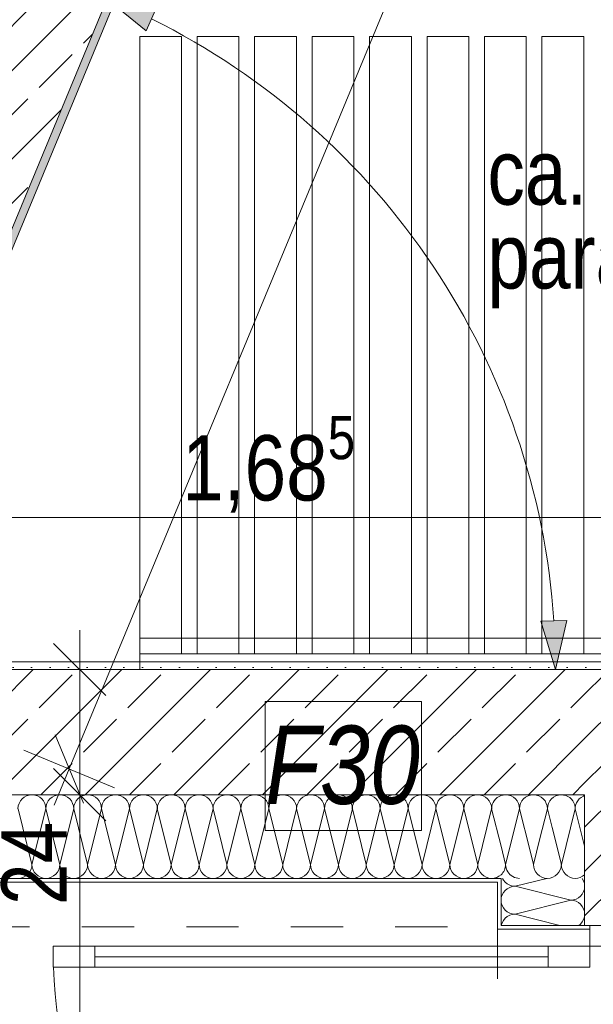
# Model space of a CAD drawing. Header units: metres. Extents: x -79 to 740, y -195 to 69.
# Tile 170 of 256: x 3.23 to 4.33, y 16.36 to 18.25. Entities that reach past the tile are written whole.
import ezdxf

# ---------------------------------------------------------------- set-up
doc = ezdxf.new("R2010")
doc.units = ezdxf.units.M
doc.header["$MEASUREMENT"] = 0
doc.linetypes.add('Untersicht', pattern=[0.1, 0.075, -0.025])
for name, color, linetype in [('00 Überdachte Pausenhalle', 7, 'Continuous'), ('95 Ausführungsplanung Bemaßung', 7, 'Continuous'), ('97 Brandschutz', 7, 'Continuous'), ('Neubau_10 Wand außen', 7, 'Continuous'), ('Neubau_50 Möblierung', 7, 'Continuous'), ('Neubau_95 Ausführungsplanung Bemaßung', 7, 'Continuous')]:
    doc.layers.add(name, color=color, linetype=linetype)
doc.styles.add('ERSTELLTER_STIL_2', font='ARIALN.TTF')
doc.styles.add('ERSTELLTER_STIL_6', font='ARIALN.TTF')
doc.dimstyles.new('ERSTELLTER_STIL__11', dxfattribs={"dimtxt": 0.125, "dimasz": 0.095143, "dimexe": 0.18, "dimexo": 0.0625, "dimgap": 0, "dimtad": 1, "dimtih": 1, "dimtoh": 1, "dimzin": 0, "dimdsep": 46, "dimtxsty": 'ERSTELLTER_STIL_2', "dimblk": 'ARROWHEAD_6', "dimblk1": 'ARROWHEAD_6', "dimblk2": 'ARROWHEAD_6', "dimcen": 0.09, "dimse1": 1, "dimse2": 1, "dimclrd": 7, "dimclre": 7, "dimclrt": 7, "dimazin": 0, "dimtfac": 1, "dimtdec": 4, "dimtmove": 2, "dimatfit": 3, "dimfxl": 1, "dimtolj": 1, "dimtzin": 0, "dimarcsym": 0})
doc.dimstyles.new('ERSTELLTER_STIL__4', dxfattribs={"dimtxt": 0.125, "dimasz": 0.095143, "dimexe": 0.18, "dimexo": 0.0625, "dimgap": 0, "dimtad": 1, "dimzin": 0, "dimdsep": 46, "dimtxsty": 'ERSTELLTER_STIL_2', "dimblk": 'ARROWHEAD_6', "dimblk1": 'ARROWHEAD_6', "dimblk2": 'ARROWHEAD_6', "dimcen": 0.09, "dimse1": 1, "dimse2": 1, "dimclrd": 7, "dimclre": 7, "dimclrt": 7, "dimazin": 0, "dimtfac": 1, "dimtdec": 4, "dimtmove": 0, "dimatfit": 3, "dimfxl": 1, "dimtolj": 1, "dimtzin": 0, "dimarcsym": 0})
doc.dimstyles.new('ERSTELLTER_STIL__5', dxfattribs={"dimtxt": 0.125, "dimasz": 0.095143, "dimexe": 0.18, "dimexo": 0.0625, "dimgap": 0, "dimtad": 1, "dimtih": 1, "dimtoh": 1, "dimzin": 0, "dimdsep": 46, "dimtxsty": 'ERSTELLTER_STIL_2', "dimblk": 'ARROWHEAD_6', "dimblk1": 'ARROWHEAD_6', "dimblk2": 'ARROWHEAD_6', "dimcen": 0.09, "dimse1": 1, "dimse2": 1, "dimclrd": 7, "dimclre": 7, "dimclrt": 7, "dimazin": 0, "dimtfac": 1, "dimtdec": 4, "dimtmove": 0, "dimatfit": 3, "dimfxl": 1, "dimtolj": 1, "dimtzin": 0, "dimarcsym": 0})
doc.dimstyles.new('ERSTELLTER_STIL__7', dxfattribs={"dimtxt": 0.125, "dimasz": 0.091787, "dimexe": 0.18, "dimexo": 0.04, "dimgap": 0, "dimtad": 1, "dimtih": 1, "dimtoh": 1, "dimzin": 0, "dimdsep": 46, "dimtxsty": 'ERSTELLTER_STIL_2', "dimblk": 'ARROWHEAD_5', "dimblk1": 'ARROWHEAD_5', "dimblk2": 'ARROWHEAD_5', "dimcen": 0.09, "dimclrd": 7, "dimclre": 7, "dimclrt": 7, "dimazin": 0, "dimtfac": 1, "dimtdec": 4, "dimtmove": 0, "dimatfit": 3, "dimfxl": 1, "dimtolj": 1, "dimtzin": 0, "dimarcsym": 0})
doc.dimstyles.new('ERSTELLTER_STIL__9', dxfattribs={"dimtxt": 0.175, "dimasz": 0.095143, "dimexe": 0.18, "dimexo": 0.0625, "dimgap": 0, "dimtad": 1, "dimzin": 0, "dimdsep": 46, "dimtxsty": 'ERSTELLTER_STIL_2', "dimblk": 'ARROWHEAD_6', "dimblk1": 'ARROWHEAD_6', "dimblk2": 'ARROWHEAD_6', "dimcen": 0.09, "dimse1": 1, "dimse2": 1, "dimclrd": 7, "dimclre": 7, "dimclrt": 7, "dimazin": 0, "dimtfac": 1, "dimtdec": 4, "dimtmove": 0, "dimatfit": 3, "dimfxl": 1, "dimtolj": 1, "dimtzin": 0, "dimarcsym": 0})
pattern_1 = [(45, (0, 0), (-0.01767767, 0.01767767), [0, -0.025])]
pattern_2 = [(45, (0, 0), (-0.0848528, 0.0848528), []), (45, (-0.04243, 0.04243), (-0.0848528, 0.0848528), [0.09, -0.03])]
pattern_3 = [(45, (0, 0.175), (-0.05568466, 0.05568466), [0, -0.0525, 0, -0.07875]), (110, (0.175, 0.175), (0.0740008, 0.0269341), [0, -0.0385, 0, -0.0665])]

# ---------------------------------------------------------------- blocks, each defined once
blk = doc.blocks.new('*X156')
at = {"layer": 'Neubau_10 Wand außen', "color": 8, "linetype": 'Continuous', "lineweight": 9}
for p, q in [((4.2667, 16.6286), (4.2933, 16.7352)), ((4.3113, 16.6634), (4.2933, 16.7352)), ((4.2667, 16.6286), (4.2489, 16.6995)), ((4.2133, 16.6286), (4.2251, 16.6757)), ((4.2133, 16.6286), (4.2063, 16.6569))]:
    blk.add_line(p, q, dxfattribs=at)
for centre, start, end in [((4.32, 16.7352), 155.3002, 180), ((4.32, 16.7352), 109.0488, 114.6998), ((4.2667, 16.7352), 0, 16.5543), ((4.1867, 16.6286), 211.6569, 270), ((4.24, 16.6286), 180, 270), ((4.24, 16.6286), 270, 0), ((4.2933, 16.6286), 180, 270), ((4.2933, 16.6286), 270, 312.3475)]:
    blk.add_arc(centre, 0.0267, start, end, dxfattribs=at)
blk = doc.blocks.new('*X157')
at = {"layer": 'Neubau_10 Wand außen', "color": 8, "linetype": 'Continuous', "lineweight": 9}
for p, q in [((3.2533, 16.6286), (3.2267, 16.7352)), ((3.2533, 16.6286), (3.28, 16.7352)), ((3.3067, 16.6286), (3.28, 16.7352)), ((3.3067, 16.6286), (3.3333, 16.7352)), ((3.36, 16.6286), (3.3333, 16.7352)), ((3.36, 16.6286), (3.3867, 16.7352)), ((3.4133, 16.6286), (3.3867, 16.7352)), ((3.4133, 16.6286), (3.44, 16.7352)), ((3.4667, 16.6286), (3.44, 16.7352)), ((3.4667, 16.6286), (3.4933, 16.7352)), ((3.52, 16.6286), (3.4933, 16.7352)), ((3.52, 16.6286), (3.5467, 16.7352)), ((3.5733, 16.6286), (3.5467, 16.7352)), ((3.5733, 16.6286), (3.6, 16.7352)), ((3.6267, 16.6286), (3.6, 16.7352)), ((3.6267, 16.6286), (3.6533, 16.7352)), ((3.68, 16.6286), (3.6533, 16.7352)), ((3.68, 16.6286), (3.7067, 16.7352)), ((3.7333, 16.6286), (3.7067, 16.7352)), ((3.7333, 16.6286), (3.76, 16.7352)), ((3.7867, 16.6286), (3.76, 16.7352)), ((3.7867, 16.6286), (3.8133, 16.7352)), ((3.84, 16.6286), (3.8133, 16.7352)), ((3.84, 16.6286), (3.8667, 16.7352)), ((3.8933, 16.6286), (3.8667, 16.7352)), ((3.8933, 16.6286), (3.92, 16.7352)), ((3.9467, 16.6286), (3.92, 16.7352)), ((3.9467, 16.6286), (3.9733, 16.7352)), ((4, 16.6286), (3.9733, 16.7352)), ((4, 16.6286), (4.0267, 16.7352)), ((4.0533, 16.6286), (4.0267, 16.7352)), ((4.0533, 16.6286), (4.08, 16.7352)), ((4.1067, 16.6286), (4.08, 16.7352)), ((4.1067, 16.6286), (4.1333, 16.7352)), ((4.1513, 16.6634), (4.1333, 16.7352))]:
    blk.add_line(p, q, dxfattribs=at)
for centre, start, end in [((3.2533, 16.7352), 90, 180), ((3.2533, 16.7352), 0, 90), ((3.3067, 16.7352), 90, 180), ((3.3067, 16.7352), 0, 90), ((3.36, 16.7352), 90, 180), ((3.36, 16.7352), 0, 90), ((3.4133, 16.7352), 90, 180), ((3.4133, 16.7352), 0, 90), ((3.4667, 16.7352), 90, 180), ((3.4667, 16.7352), 0, 90), ((3.52, 16.7352), 90, 180), ((3.52, 16.7352), 0, 90), ((3.5733, 16.7352), 90, 180), ((3.5733, 16.7352), 0, 90), ((3.6267, 16.7352), 90, 180), ((3.6267, 16.7352), 0, 90), ((3.68, 16.7352), 90, 180), ((3.68, 16.7352), 0, 90), ((3.7333, 16.7352), 90, 180), ((3.7333, 16.7352), 0, 90), ((3.7867, 16.7352), 90, 180), ((3.7867, 16.7352), 0, 90), ((3.84, 16.7352), 90, 180), ((3.84, 16.7352), 0, 90), ((3.8933, 16.7352), 90, 180), ((3.8933, 16.7352), 0, 90), ((3.9467, 16.7352), 90, 180), ((3.9467, 16.7352), 0, 90), ((4, 16.7352), 90, 180), ((4, 16.7352), 0, 90), ((4.0533, 16.7352), 90, 180), ((4.0533, 16.7352), 0, 90), ((4.1067, 16.7352), 90, 180), ((4.1067, 16.7352), 0, 90), ((4.16, 16.7352), 109.0488, 180), ((3.2267, 16.6286), 270, 0), ((3.28, 16.6286), 180, 270), ((3.28, 16.6286), 270, 0), ((3.3333, 16.6286), 180, 270), ((3.3333, 16.6286), 270, 0), ((3.3867, 16.6286), 180, 270), ((3.3867, 16.6286), 270, 0), ((3.44, 16.6286), 180, 270), ((3.44, 16.6286), 270, 0), ((3.4933, 16.6286), 180, 270), ((3.4933, 16.6286), 270, 0), ((3.5467, 16.6286), 180, 270), ((3.5467, 16.6286), 270, 0), ((3.6, 16.6286), 180, 270), ((3.6, 16.6286), 270, 0), ((3.6533, 16.6286), 180, 270), ((3.6533, 16.6286), 270, 0), ((3.7067, 16.6286), 180, 270), ((3.7067, 16.6286), 270, 0), ((3.76, 16.6286), 180, 270), ((3.76, 16.6286), 270, 0), ((3.8133, 16.6286), 180, 270), ((3.8133, 16.6286), 270, 0), ((3.8667, 16.6286), 180, 270), ((3.8667, 16.6286), 270, 0), ((3.92, 16.6286), 180, 270), ((3.92, 16.6286), 270, 0), ((3.9733, 16.6286), 180, 270), ((3.9733, 16.6286), 270, 0), ((4.0267, 16.6286), 180, 270), ((4.0267, 16.6286), 270, 0), ((4.08, 16.6286), 180, 270), ((4.08, 16.6286), 270, 0), ((4.1333, 16.6286), 180, 270), ((4.1333, 16.6286), 270, 312.3475)]:
    blk.add_arc(centre, 0.0267, start, end, dxfattribs=at)
blk = doc.blocks.new('*X158')
at = {"layer": 'Neubau_10 Wand außen', "color": 8, "linetype": 'Continuous', "lineweight": 9}
for p, q in [((4.16, 16.6286), (4.1867, 16.7352)), ((4.2063, 16.6569), (4.1867, 16.7352)), ((4.2251, 16.6757), (4.24, 16.7352)), ((4.2489, 16.6995), (4.24, 16.7352)), ((4.16, 16.6286), (4.1513, 16.6634))]:
    blk.add_line(p, q, dxfattribs=at)
for centre, start, end in [((4.16, 16.7352), 90, 109.0488), ((4.16, 16.7352), 0, 90), ((4.2133, 16.7352), 90, 180), ((4.2133, 16.7352), 0, 90), ((4.2667, 16.7352), 90, 180), ((4.2667, 16.7352), 16.5543, 90), ((4.32, 16.7352), 114.6998, 155.3002), ((4.1333, 16.6286), 312.3475, 0), ((4.1867, 16.6286), 180, 211.6569)]:
    blk.add_arc(centre, 0.0267, start, end, dxfattribs=at)
blk = doc.blocks.new('*X159')
at = {"layer": 'Neubau_10 Wand außen', "color": 8, "linetype": 'Continuous', "lineweight": 9}
for p, q in [((4.154, 16.6019), (4.1558, 16.5985)), ((4.1558, 16.5985), (4.1591, 16.5945)), ((4.1591, 16.5945), (4.1631, 16.5912)), ((4.178, 16.5867), (4.2389, 16.6019)), ((4.3068, 16.6015), (4.3065, 16.6019)), ((4.3093, 16.5969), (4.3068, 16.6015)), ((4.3108, 16.5919), (4.3093, 16.5969)), ((4.1558, 16.5748), (4.1533, 16.5702)), ((4.1591, 16.5789), (4.1558, 16.5748)), ((4.1631, 16.5822), (4.1591, 16.5789)), ((4.1631, 16.5912), (4.1678, 16.5887)), ((4.1678, 16.5846), (4.1631, 16.5822)), ((4.1678, 16.5887), (4.1728, 16.5872)), ((4.1728, 16.5862), (4.1678, 16.5846)), ((4.1728, 16.5872), (4.178, 16.5867)), ((4.178, 16.5867), (4.1728, 16.5862)), ((4.178, 16.5867), (4.2846, 16.56)), ((4.3068, 16.5719), (4.3093, 16.5765)), ((4.3093, 16.5765), (4.3108, 16.5815)), ((4.3113, 16.5867), (4.3108, 16.5919)), ((4.3108, 16.5815), (4.3113, 16.5867)), ((4.1518, 16.5652), (4.1513, 16.56)), ((4.1513, 16.56), (4.1518, 16.5548)), ((4.1533, 16.5702), (4.1518, 16.5652)), ((4.178, 16.5333), (4.2846, 16.56)), ((4.2846, 16.56), (4.2898, 16.5605)), ((4.2898, 16.5595), (4.2846, 16.56)), ((4.2898, 16.5605), (4.2948, 16.562)), ((4.2948, 16.558), (4.2898, 16.5595)), ((4.2948, 16.562), (4.2994, 16.5645)), ((4.2994, 16.5555), (4.2948, 16.558)), ((4.2994, 16.5645), (4.3035, 16.5678)), ((4.3035, 16.5522), (4.2994, 16.5555)), ((4.3035, 16.5678), (4.3068, 16.5719)), ((4.1518, 16.5548), (4.1533, 16.5498)), ((4.1533, 16.5498), (4.1558, 16.5452)), ((4.1558, 16.5452), (4.1591, 16.5411)), ((4.1591, 16.5411), (4.1631, 16.5378)), ((4.1631, 16.5378), (4.1678, 16.5354)), ((4.3068, 16.5481), (4.3035, 16.5522)), ((4.3093, 16.5435), (4.3068, 16.5481)), ((4.3108, 16.5385), (4.3093, 16.5435)), ((4.3113, 16.5333), (4.3108, 16.5385)), ((4.1558, 16.5215), (4.1533, 16.5169)), ((4.1591, 16.5255), (4.1558, 16.5215)), ((4.1631, 16.5288), (4.1591, 16.5255)), ((4.1678, 16.5313), (4.1631, 16.5288)), ((4.1678, 16.5354), (4.1728, 16.5338)), ((4.1728, 16.5328), (4.1678, 16.5313)), ((4.1728, 16.5338), (4.178, 16.5333)), ((4.178, 16.5333), (4.1728, 16.5328)), ((4.178, 16.5333), (4.2637, 16.5119)), ((4.3035, 16.5145), (4.3068, 16.5185)), ((4.3068, 16.5185), (4.3093, 16.5231)), ((4.3093, 16.5231), (4.3108, 16.5281)), ((4.3108, 16.5281), (4.3113, 16.5333)), ((4.1533, 16.5169), (4.1518, 16.5119)), ((4.3003, 16.5119), (4.3035, 16.5145))]:
    blk.add_line(p, q, dxfattribs=at)
blk = doc.blocks.new('Glastür 2-Fl 27_3')
at = {"layer": 'Neubau_10 Wand außen', "color": 7, "linetype": 'Continuous', "lineweight": 13}
for p, q in [((0.9875, 0.9475), (0.9875, 1.0275)), ((0.9875, 1.0275), (1.0275, 1.0275)), ((1.0275, 1.0275), (1.0275, 0.9475)), ((1.0275, 0.9475), (0.9875, 0.9475)), ((1.0075, 0.9475), (1.0075, 0.08)), ((1.0675, 0.177), (1.0605, 0.177)), ((1.0605, 0), (1.0605, 0.177)), ((0.9875, 0), (0.9875, 0.08)), ((0.9875, 0.08), (1.0275, 0.08)), ((1.0275, 0.08), (1.0275, 0)), ((1.0275, 0), (0.9875, 0)), ((1.0275, -0.04), (1.0275, 0)), ((1.0275, 0), (1.0675, 0)), ((1.0675, 0), (1.0675, -0.08)), ((1.0675, -0.08), (1.0675, 0)), ((1.0675, -0.08), (1.0675, 0))]:
    blk.add_line(p, q, dxfattribs=at)
at = {"layer": 'Neubau_10 Wand außen', "color": 7, "linetype": 'Continuous', "lineweight": 13, "flags": 128}
for points in [[(1.0075, 0.9475), (1.0075, 0.08), (0.9875, 0.08), (0.9875, 0.9475)], [(1.0275, 0.9475), (1.0275, 0.08), (1.0075, 0.08), (1.0075, 0.9475)]]:
    blk.add_lwpolyline(points, close=True, dxfattribs=at)
at = {"layer": 'Neubau_10 Wand außen', "color": 7, "linetype": 'Continuous', "lineweight": 9}
blk.add_arc((1.0275, 0), 1.0275, 92.2311, 180, dxfattribs=at)
blk = doc.blocks.new('Mobiltrennwand 27[40]_1', base_point=(3.4596, 17.0319))
at = {"layer": 'Neubau_50 Möblierung', "color": 8, "linetype": 'Continuous', "lineweight": 18}
for p, q in [((3.4596, 17.0619), (15.2832, 17.0619)), ((3.4596, 17.0019), (3.4596, 17.0619)), ((3.4596, 17.0319), (15.2832, 17.0319)), ((15.2832, 17.0019), (3.4596, 17.0019))]:
    blk.add_line(p, q, dxfattribs=at)
at = {"layer": 'Neubau_50 Möblierung', "color": 8, "linetype": 'Continuous', "lineweight": 18, "flags": 128}
for points in [[(3.5396, 18.2143), (3.5396, 17.0319), (3.4596, 17.0319), (3.4596, 18.2143)], [(3.6496, 18.2143), (3.6496, 17.0319), (3.5696, 17.0319), (3.5696, 18.2143)], [(3.7596, 18.2143), (3.7596, 17.0319), (3.6796, 17.0319), (3.6796, 18.2143)], [(3.8696, 18.2143), (3.8696, 17.0319), (3.7896, 17.0319), (3.7896, 18.2143)], [(3.9796, 18.2143), (3.9796, 17.0319), (3.8996, 17.0319), (3.8996, 18.2143)], [(4.0896, 18.2143), (4.0896, 17.0319), (4.0096, 17.0319), (4.0096, 18.2143)], [(4.1996, 18.2143), (4.1996, 17.0319), (4.1196, 17.0319), (4.1196, 18.2143)], [(4.3096, 18.2143), (4.3096, 17.0319), (4.2296, 17.0319), (4.2296, 18.2143)]]:
    blk.add_lwpolyline(points, close=True, dxfattribs=at)
blk = doc.blocks.new('*D392')
at = {"layer": '95 Ausführungsplanung Bemaßung', "color": 7, "linetype": 'Continuous', "lineweight": 9}
for p, q in [((2.2561, 15.6469), (2.2561, 15.8347)), ((4.1443, 15.6469), (4.1443, 15.8347)), ((2.3062, 15.7909), (2.206, 15.6908)), ((4.0942, 15.6908), (4.1944, 15.7909)), ((2.181, 15.7408), (2.2561, 15.7408)), ((2.2561, 15.7408), (4.1443, 15.7408)), ((4.1443, 15.7408), (4.2194, 15.7408))]:
    blk.add_line(p, q, dxfattribs=at)
at = {"layer": '95 Ausführungsplanung Bemaßung', "color": 7, "lineweight": 9, "insert": (3.0594, 15.7658), "char_height": 0.125, "attachment_point": 7, "style": 'ERSTELLTER_STIL_2'}
blk.add_mtext('\\A1;{\\pql;\\fArial Narrow|b0|i0|c0|p0;\\W1.000000;1,89}', dxfattribs=at)
blk = doc.blocks.new('ARROWHEAD_6')
at = {"color": 0, "linetype": 'Continuous', "lineweight": 0}
for p, q in [((-0.5, -0.5), (0.5, 0.5)), ((0, 0), (-1, 0))]:
    blk.add_line(p, q, dxfattribs=at)
blk = doc.blocks.new('*D393')
at = {"layer": '95 Ausführungsplanung Bemaßung', "color": 7, "linetype": 'Continuous', "lineweight": 9}
for p, q in [((2.8652, 17.1993), (2.8652, 17.387)), ((4.5513, 17.1993), (4.5513, 17.387)), ((2.9153, 17.3432), (2.8151, 17.2431)), ((4.5012, 17.2431), (4.6014, 17.3432)), ((2.7901, 17.2931), (2.8652, 17.2931)), ((2.8652, 17.2931), (4.5513, 17.2931)), ((4.5513, 17.2931), (4.6264, 17.2931))]:
    blk.add_line(p, q, dxfattribs=at)
at = {"layer": '95 Ausführungsplanung Bemaßung', "color": 7, "lineweight": 9, "insert": (3.5409, 17.2891), "char_height": 0.125, "attachment_point": 7, "style": 'ERSTELLTER_STIL_2'}
blk.add_mtext('\\A1;{\\pql;\\fArial Narrow|b0|i0|c0|p0;\\W1.000000;1,68\\fArial Narrow|b0|i0|c0|p0;\\W1.000000;\\A1{\\H.66x;\\S5^  ;}}', dxfattribs=at)
blk = doc.blocks.new('*D394')
at = {"layer": '95 Ausführungsplanung Bemaßung', "color": 7, "linetype": 'Continuous', "lineweight": 9}
for p, q in [((6.5145, 24.3811), (6.4603, 24.5119)), ((6.4874, 24.4465), (6.5161, 24.5159)), ((6.5741, 24.4106), (6.4006, 24.4824)), ((3.3249, 16.8115), (6.4874, 24.4465)), ((3.2978, 16.8769), (3.352, 16.7461)), ((3.4116, 16.7756), (3.2381, 16.8474)), ((3.2961, 16.7421), (3.3249, 16.8115))]:
    blk.add_line(p, q, dxfattribs=at)
at = {"layer": '95 Ausführungsplanung Bemaßung', "color": 7, "lineweight": 9, "insert": (4.8458, 20.4728), "char_height": 0.125, "attachment_point": 7, "rotation": 67.5, "style": 'ERSTELLTER_STIL_2'}
blk.add_mtext('\\A1;{\\pql;\\fArial Narrow|b0|i0|c0|p0;\\W1.000000;8,26\\fArial Narrow|b0|i0|c0|p0;\\W1.000000;\\A1{\\H.66x;\\S5^  ;}}', dxfattribs=at)
blk = doc.blocks.new('*D402')
at = {"layer": 'Neubau_95 Ausführungsplanung Bemaßung', "linetype": 'Continuous', "lineweight": 9}
for points in [[(3.3973, 18.2864), (3.4719, 18.2251), (3.4926, 18.2706)], [(4.2556, 17.0019), (4.2774, 17.096), (4.2275, 17.0943)]]:
    blk.add_hatch(color=7, dxfattribs=at).paths.add_polyline_path(points)
at = {"layer": 'Neubau_95 Ausführungsplanung Bemaßung', "color": 7, "linetype": 'Continuous', "lineweight": 9}
for p, q in [((3.3973, 18.2864), (3.4926, 18.2706)), ((3.3973, 18.2864), (3.4719, 18.2251)), ((3.4926, 18.2706), (3.4719, 18.2251)), ((4.2275, 17.0943), (4.2774, 17.096)), ((4.2556, 17.0019), (4.2275, 17.0943)), ((4.2556, 17.0019), (4.2774, 17.096))]:
    blk.add_line(p, q, dxfattribs=at)
blk.add_arc((2.8652, 17.0019), 1.3904, 3.8456, 63.6544, dxfattribs=at)
at = {"layer": 'Neubau_95 Ausführungsplanung Bemaßung', "color": 7, "lineweight": 9, "char_height": 0.125, "attachment_point": 7, "style": 'ERSTELLTER_STIL_2'}
for s, insert in [('\\A1;{\\pql;\\fArial Narrow|b0|i0|c0|p0;\\W1.000000;ca. 67,50°}', (4.1252, 17.8688)), ('\\A1;{\\pql;\\fArial Narrow|b0|i0|c0|p0;\\W1.000000;parallel zum Bestand}', (4.1252, 17.6938))]:
    blk.add_mtext(s, dxfattribs=dict(at, insert=insert))
blk = doc.blocks.new('ARROWHEAD_5')
at = {"linetype": 'Continuous', "lineweight": 0}
blk.add_hatch(color=0, dxfattribs=at).paths.add_polyline_path([(-1, 0.2679), (0, 0), (-1, -0.2679)])
at = {"color": 0, "linetype": 'Continuous', "lineweight": 0}
blk.add_line((0, 0), (-1, 0), dxfattribs=at)
blk = doc.blocks.new('*D406')
at = {"layer": 'Neubau_95 Ausführungsplanung Bemaßung', "linetype": 'Continuous', "lineweight": 9}
for points in [[(7.0195, 24.6369), (6.9901, 24.5449), (7.04, 24.5425)], [(5.6482, 23.7207), (5.7275, 23.6655), (5.7445, 23.7126)]]:
    blk.add_hatch(color=7, dxfattribs=at).paths.add_polyline_path(points)
at = {"layer": 'Neubau_95 Ausführungsplanung Bemaßung', "color": 7, "linetype": 'Continuous', "lineweight": 9}
for p, q in [((7.0195, 24.6369), (6.9901, 24.5449)), ((7.0195, 24.6369), (7.04, 24.5425)), ((7.04, 24.5425), (6.9901, 24.5449)), ((5.6482, 23.7207), (5.7445, 23.7126)), ((5.6482, 23.7207), (5.7275, 23.6655)), ((5.7445, 23.7126), (5.7275, 23.6655))]:
    blk.add_line(p, q, dxfattribs=at)
blk.add_arc((6.0277, 24.6369), 0.9917, 252.8923, 354.6077, dxfattribs=at)
at = {"layer": 'Neubau_95 Ausführungsplanung Bemaßung', "color": 7, "lineweight": 9, "char_height": 0.125, "attachment_point": 7, "style": 'ERSTELLTER_STIL_2'}
for s, insert in [('\\A1;{\\pql;\\fArial Narrow|b0|i0|c0|p0;\\W1.000000;ca. 112,50°}', (5.9724, 23.5834)), ('\\A1;{\\pql;\\fArial Narrow|b0|i0|c0|p0;\\W1.000000;parallel zum Bestand}', (5.9724, 23.4084))]:
    blk.add_mtext(s, dxfattribs=dict(at, insert=insert))
blk = doc.blocks.new('*D699')
at = {"layer": '95 Ausführungsplanung Bemaßung', "color": 7, "linetype": 'Continuous', "lineweight": 9}
for p, q in [((3.1829, 25.9003), (3.1287, 26.0312)), ((3.1558, 25.9657), (3.1845, 26.0351)), ((3.2425, 25.9298), (3.069, 26.0017)), ((-0.2891, 17.6491), (3.1558, 25.9657)), ((-0.3162, 17.7146), (-0.262, 17.5837)), ((-0.2023, 17.6132), (-0.3758, 17.6851)), ((-1.3591, 15.0657), (-0.2891, 17.6491))]:
    blk.add_line(p, q, dxfattribs=at)
at = {"layer": '95 Ausführungsplanung Bemaßung', "color": 7, "lineweight": 9, "insert": (1.3256, 21.6387), "char_height": 0.175, "attachment_point": 7, "rotation": 67.5, "style": 'ERSTELLTER_STIL_2'}
blk.add_mtext('\\A1;{\\pql;\\fArial Narrow|b0|i0|c0|p0;\\W1.000000;9,00}', dxfattribs=at)
blk = doc.blocks.new('*D709')
at = {"layer": '95 Ausführungsplanung Bemaßung', "color": 7, "linetype": 'Continuous', "lineweight": 9}
for p, q in [((3.1818, 25.1141), (3.236, 24.9832)), ((0.1761, 17.727), (3.2089, 25.0487)), ((0.149, 17.7924), (0.2032, 17.6615))]:
    blk.add_line(p, q, dxfattribs=at)
at = {"layer": '95 Ausführungsplanung Bemaßung', "color": 7, "lineweight": 9, "insert": (1.6081, 21.1691), "char_height": 0.175, "attachment_point": 7, "rotation": 67.5, "style": 'ERSTELLTER_STIL_2'}
blk.add_mtext('\\A1;{\\pql;\\fArial Narrow|b0|i0|c0|p0;\\W1.000000;7,92\\fArial Narrow|b0|i0|c0|p0;\\W1.000000;\\A1{\\H.66x;\\S5^  ;}}', dxfattribs=at)
blk = doc.blocks.new('*D710')
at = {"layer": '95 Ausführungsplanung Bemaßung', "color": 7, "linetype": 'Continuous', "lineweight": 9}
for p, q in [((3.355, 25.5323), (3.4092, 25.4014)), ((3.2089, 25.0487), (3.3821, 25.4668)), ((3.1818, 25.1141), (3.236, 24.9832)), ((3.2956, 25.0127), (3.1221, 25.0846)), ((0.1761, 17.727), (3.2089, 25.0487))]:
    blk.add_line(p, q, dxfattribs=at)
at = {"layer": '95 Ausführungsplanung Bemaßung', "color": 7, "lineweight": 9, "char_height": 0.175, "attachment_point": 7, "rotation": 67.5, "style": 'ERSTELLTER_STIL_2'}
for s, insert in [('\\A1;{\\pql;\\fArial Narrow|b0|i0|c0|p0;\\W1.000000;45\\fArial Narrow|b0|i0|c0|p0;\\W1.000000;\\A1{\\H.66x;\\S5^  ;}}', (3.2139, 25.1294)), ('\\A1;{\\pql;\\fArial Narrow|b0|i0|c0|p0;\\W1.000000;22}', (3.1227, 25.5723))]:
    blk.add_mtext(s, dxfattribs=dict(at, insert=insert))
blk = doc.blocks.new('*D728')
at = {"layer": '95 Ausführungsplanung Bemaßung', "color": 7, "linetype": 'Continuous', "lineweight": 9}
for p, q in [((3.8094, 25.584), (3.8636, 25.4532)), ((0.5457, 17.5739), (3.8365, 25.5186)), ((0.5186, 17.6393), (0.5728, 17.5085)), ((0.6324, 17.538), (0.4589, 17.6098)), ((0.45, 17.343), (0.5457, 17.5739))]:
    blk.add_line(p, q, dxfattribs=at)
at = {"layer": '95 Ausführungsplanung Bemaßung', "color": 7, "lineweight": 9, "char_height": 0.175, "attachment_point": 7, "rotation": 67.5, "style": 'ERSTELLTER_STIL_2'}
for s, insert in [('\\A1;{\\pql;\\fArial Narrow|b0|i0|c0|p0;\\W1.000000;15\\fArial Narrow|b0|i0|c0|p0;\\W1.000000;\\A1{\\H.66x;\\S5^  ;}}', (3.6784, 25.2055)), ('\\A1;{\\pql;\\fArial Narrow|b0|i0|c0|p0;\\W1.000000;8,60}', (2.0833, 21.3775))]:
    blk.add_mtext(s, dxfattribs=dict(at, insert=insert))
blk = doc.blocks.new('*D729')
at = {"layer": '95 Ausführungsplanung Bemaßung', "color": 7, "linetype": 'Continuous', "lineweight": 9}
for p, q in [((3.922, 25.5942), (3.8678, 25.725)), ((3.8949, 25.6596), (3.9236, 25.729)), ((3.9816, 25.6237), (3.8081, 25.6955)), ((3.8365, 25.5186), (3.8949, 25.6596)), ((3.8094, 25.584), (3.8636, 25.4532)), ((3.9232, 25.4827), (3.7497, 25.5545)), ((0.5457, 17.5739), (3.8365, 25.5186))]:
    blk.add_line(p, q, dxfattribs=at)
blk = doc.blocks.new('*D731')
at = {"layer": '95 Ausführungsplanung Bemaßung', "color": 7, "linetype": 'Continuous', "lineweight": 9}
for p, q in [((3.2948, 16.812), (3.3949, 16.7118)), ((3.4387, 16.7619), (3.251, 16.7619)), ((3.3448, 14.0019), (3.3448, 16.7619)), ((3.2948, 14.052), (3.3949, 13.9518)), ((3.4387, 14.0019), (3.251, 14.0019))]:
    blk.add_line(p, q, dxfattribs=at)
at = {"layer": '95 Ausführungsplanung Bemaßung', "color": 7, "lineweight": 9, "char_height": 0.125, "attachment_point": 7, "rotation": 90, "style": 'ERSTELLTER_STIL_2'}
for s, insert in [('\\A1;{\\pql;\\fArial Narrow|b0|i0|c0|p0;\\W1.000000;24}', (3.3198, 16.5509)), ('\\A1;{\\pql;\\fArial Narrow|b0|i0|c0|p0;\\W1.000000;2,76}', (3.3198, 15.2411))]:
    blk.add_mtext(s, dxfattribs=dict(at, insert=insert))
blk = doc.blocks.new('*D732')
at = {"layer": '95 Ausführungsplanung Bemaßung', "color": 7, "linetype": 'Continuous', "lineweight": 9}
for p, q in [((3.3448, 17.0019), (3.3448, 17.077)), ((3.3949, 16.9518), (3.2948, 17.052)), ((3.4387, 17.0019), (3.251, 17.0019)), ((3.3448, 16.7619), (3.3448, 17.0019)), ((3.2948, 16.812), (3.3949, 16.7118)), ((3.4387, 16.7619), (3.251, 16.7619))]:
    blk.add_line(p, q, dxfattribs=at)
blk = doc.blocks.new('*D735')
at = {"layer": '95 Ausführungsplanung Bemaßung', "color": 7, "linetype": 'Continuous', "lineweight": 9}
for p, q in [((2.8948, 16.645), (2.9949, 16.5448)), ((3.0387, 16.5949), (2.851, 16.5949)), ((2.9448, 14.2239), (2.9448, 16.5949)), ((2.8948, 14.274), (2.9949, 14.1738)), ((3.0387, 14.2239), (2.851, 14.2239))]:
    blk.add_line(p, q, dxfattribs=at)
at = {"layer": '95 Ausführungsplanung Bemaßung', "color": 7, "lineweight": 9, "char_height": 0.125, "attachment_point": 7, "rotation": 90, "style": 'ERSTELLTER_STIL_2'}
for s, insert in [('\\A1;{\\pql;\\fArial Narrow|b0|i0|c0|p0;\\W1.000000;16\\fArial Narrow|b0|i0|c0|p0;\\W1.000000;\\A1{\\H.66x;\\S5^  ;}}', (2.9261, 16.3307)), ('\\A1;{\\pql;\\fArial Narrow|b0|i0|c0|p0;\\W1.000000;2,37}', (2.9198, 15.2686)), ('\\A1;{\\pql;\\fArial Narrow|b0|i0|c0|p0;\\W1.000000;22}', (2.9198, 14.274))]:
    blk.add_mtext(s, dxfattribs=dict(at, insert=insert))
blk = doc.blocks.new('*D736')
at = {"layer": '95 Ausführungsplanung Bemaßung', "color": 7, "linetype": 'Continuous', "lineweight": 9}
for p, q in [((2.8948, 16.812), (2.9949, 16.7118)), ((3.0387, 16.7619), (2.851, 16.7619)), ((2.9448, 16.5949), (2.9448, 16.7619)), ((2.8948, 16.645), (2.9949, 16.5448)), ((3.0387, 16.5949), (2.851, 16.5949))]:
    blk.add_line(p, q, dxfattribs=at)
blk = doc.blocks.new('*D737')
at = {"layer": '95 Ausführungsplanung Bemaßung', "color": 7, "linetype": 'Continuous', "lineweight": 9}
for p, q in [((2.9448, 17.0019), (2.9448, 17.077)), ((2.9949, 16.9518), (2.8948, 17.052)), ((3.0387, 17.0019), (2.851, 17.0019)), ((2.9448, 16.7619), (2.9448, 17.0019)), ((2.8948, 16.812), (2.9949, 16.7118)), ((3.0387, 16.7619), (2.851, 16.7619))]:
    blk.add_line(p, q, dxfattribs=at)
at = {"layer": '95 Ausführungsplanung Bemaßung', "color": 7, "lineweight": 9, "insert": (2.9198, 17.052), "char_height": 0.125, "attachment_point": 7, "rotation": 90, "style": 'ERSTELLTER_STIL_2'}
blk.add_mtext('\\A1;{\\pql;\\fArial Narrow|b0|i0|c0|p0;\\W1.000000;24}', dxfattribs=at)
blk = doc.blocks.new('*D741')
at = {"layer": '95 Ausführungsplanung Bemaßung', "color": 7, "linetype": 'Continuous', "lineweight": 9}
for p, q in [((4.8409, 17.0019), (4.8409, 17.077)), ((4.891, 16.9518), (4.7909, 17.052)), ((4.9348, 17.0019), (4.7471, 17.0019)), ((4.8409, 16.5119), (4.8409, 17.0019)), ((4.7909, 16.562), (4.891, 16.4618)), ((4.9348, 16.5119), (4.7471, 16.5119))]:
    blk.add_line(p, q, dxfattribs=at)
at = {"layer": '95 Ausführungsplanung Bemaßung', "color": 7, "lineweight": 9, "insert": (4.8159, 16.6764), "char_height": 0.125, "attachment_point": 7, "rotation": 90, "style": 'ERSTELLTER_STIL_2'}
blk.add_mtext('\\A1;{\\pql;\\fArial Narrow|b0|i0|c0|p0;\\W1.000000;49}', dxfattribs=at)
blk = doc.blocks.new('*D743')
at = {"layer": '95 Ausführungsplanung Bemaßung', "color": 7, "linetype": 'Continuous', "lineweight": 9}
for p, q in [((7.4564, 16.812), (7.5566, 16.7118)), ((7.6004, 16.7619), (7.4126, 16.7619)), ((7.5065, 14.0019), (7.5065, 16.7619)), ((7.4564, 14.052), (7.5566, 13.9518)), ((7.6004, 14.0019), (7.4126, 14.0019))]:
    blk.add_line(p, q, dxfattribs=at)
at = {"layer": '95 Ausführungsplanung Bemaßung', "color": 7, "lineweight": 9, "char_height": 0.125, "attachment_point": 7, "rotation": 90, "style": 'ERSTELLTER_STIL_2'}
for s, insert in [('\\A1;{\\pql;\\fArial Narrow|b0|i0|c0|p0;\\W1.000000;24}', (7.4815, 16.5509)), ('\\A1;{\\pql;\\fArial Narrow|b0|i0|c0|p0;\\W1.000000;2,76}', (7.4815, 15.2411))]:
    blk.add_mtext(s, dxfattribs=dict(at, insert=insert))
blk = doc.blocks.new('*D744')
at = {"layer": '95 Ausführungsplanung Bemaßung', "color": 7, "linetype": 'Continuous', "lineweight": 9}
for p, q in [((7.4564, 17.052), (7.5566, 16.9518)), ((7.6004, 17.0019), (7.4126, 17.0019)), ((7.5065, 16.7619), (7.5065, 17.0019)), ((7.4564, 16.812), (7.5566, 16.7118)), ((7.6004, 16.7619), (7.4126, 16.7619))]:
    blk.add_line(p, q, dxfattribs=at)
blk = doc.blocks.new('*D745')
at = {"layer": '95 Ausführungsplanung Bemaßung', "color": 7, "linetype": 'Continuous', "lineweight": 9}
for p, q in [((7.4564, 24.687), (7.5566, 24.5868)), ((7.6004, 24.6369), (7.4126, 24.6369)), ((7.5065, 17.0019), (7.5065, 24.6369)), ((7.4564, 17.052), (7.5566, 16.9518)), ((7.6004, 17.0019), (7.4126, 17.0019))]:
    blk.add_line(p, q, dxfattribs=at)
at = {"layer": '95 Ausführungsplanung Bemaßung', "color": 7, "lineweight": 9, "char_height": 0.125, "attachment_point": 7, "rotation": 90, "style": 'ERSTELLTER_STIL_2'}
for s, insert in [('\\A1;{\\pql;\\fArial Narrow|b0|i0|c0|p0;\\W1.000000;24}', (7.4815, 24.4259)), ('\\A1;{\\pql;\\fArial Narrow|b0|i0|c0|p0;\\W1.000000;7,63\\fArial Narrow|b0|i0|c0|p0;\\W1.000000;\\A1{\\H.66x;\\S5^  ;}}', (7.5106, 20.652))]:
    blk.add_mtext(s, dxfattribs=dict(at, insert=insert))
blk = doc.blocks.new('*D772')
at = {"layer": '95 Ausführungsplanung Bemaßung', "color": 7, "linetype": 'Continuous', "lineweight": 9}
for p, q in [((2.8133, 26.0534), (2.7591, 26.1842)), ((2.7862, 26.1188), (2.815, 26.1882)), ((2.873, 26.0829), (2.6995, 26.1548)), ((-9.7372, -4.1153), (2.7862, 26.1188)), ((-9.7643, -4.0499), (-9.7101, -4.1807)), ((-9.6504, -4.1512), (-9.8239, -4.0794)), ((-9.7659, -4.1847), (-9.7372, -4.1153))]:
    blk.add_line(p, q, dxfattribs=at)
at = {"layer": '95 Ausführungsplanung Bemaßung', "color": 7, "lineweight": 9, "insert": (-3.5814, 10.731), "char_height": 0.175, "attachment_point": 7, "rotation": 67.5, "style": 'ERSTELLTER_STIL_2'}
blk.add_mtext('\\A1;{\\pql;\\fArial Narrow|b0|i0|c0|p0;\\W1.000000;32,72\\fArial Narrow|b0|i0|c0|p0;\\W1.000000;\\A1{\\H.66x;\\S5^  ;}}', dxfattribs=at)
blk = doc.blocks.new('*D807')
at = {"layer": '95 Ausführungsplanung Bemaßung', "color": 7, "linetype": 'Continuous', "lineweight": 9}
for p, q in [((2.506, 15.9469), (2.506, 16.1347)), ((4.3113, 15.9469), (4.3113, 16.1347)), ((2.5561, 16.0909), (2.4559, 15.9908)), ((4.3614, 16.0909), (4.2612, 15.9908)), ((2.2561, 16.0408), (2.506, 16.0408)), ((2.506, 16.0408), (4.3113, 16.0408))]:
    blk.add_line(p, q, dxfattribs=at)
at = {"layer": '95 Ausführungsplanung Bemaßung', "color": 7, "lineweight": 9, "char_height": 0.125, "attachment_point": 7, "style": 'ERSTELLTER_STIL_2'}
for s, insert in [('\\A1;{\\pql;\\fArial Narrow|b0|i0|c0|p0;\\W1.000000;1,80\\fArial Narrow|b0|i0|c0|p0;\\W1.000000;\\A1{\\H.66x;\\S5^  ;}}', (3.514, 16.0368)), ('\\A1;{\\pql;\\fArial Narrow|b0|i0|c0|p0;\\W1.000000;24}', (4.1003, 16.0658))]:
    blk.add_mtext(s, dxfattribs=dict(at, insert=insert))

msp = doc.modelspace()

# ---------------------------------------------------------------- hatches: boundary and pattern name
at = {"layer": 'Neubau_10 Wand außen', "linetype": 'Continuous', "lineweight": 0, "true_color": 0x000000}
h = msp.add_hatch(dxfattribs=at)
h.set_pattern_fill('Beton_Stahlbeton_0001', color=18, style=0, pattern_type=2)
h.set_pattern_definition(pattern_2)
h.paths.add_polyline_path([(2.8652, 17.0019), (6.0215, 24.6219), (5.7617, 24.6219), (2.6054, 17.0019)])
h = msp.add_hatch(dxfattribs=at)
h.set_pattern_fill('Gips_0001', color=18, style=0, pattern_type=2)
h.set_pattern_definition(pattern_1)
h.paths.add_polyline_path([(2.8877, 17.0169), (6.0377, 24.6219), (6.0215, 24.6219), (2.8714, 17.0169)])
h = msp.add_hatch(dxfattribs=at)
h.set_pattern_fill('Gips_0001', color=18, style=0, pattern_type=2)
h.set_pattern_definition(pattern_1)
h.paths.add_polyline_path([(4.5513, 17.0169), (2.8877, 17.0169), (2.8814, 17.0019), (4.5513, 17.0019)])
h = msp.add_hatch(dxfattribs=at)
h.set_pattern_fill('Beton_Stahlbeton_0001', color=18, style=0, pattern_type=2)
h.set_pattern_definition(pattern_2)
h.paths.add_polyline_path([(4.3113, 17.0019), (2.8652, 17.0019), (2.7658, 16.7619), (4.3113, 16.7619)])
h = msp.add_hatch(dxfattribs=at)
h.set_pattern_fill('Beton_Stahlbeton_0001', color=18, style=0, pattern_type=2)
h.set_pattern_definition(pattern_2)
h.paths.add_polyline_path([(4.3113, 16.7619), (4.5513, 16.7619), (4.5513, 17.0019)])
h = msp.add_hatch(dxfattribs=at)
h.set_pattern_fill('Beton_Stahlbeton_0001', color=18, style=0, pattern_type=2)
h.set_pattern_definition(pattern_2)
h.paths.add_polyline_path([(4.3113, 17.0019), (4.3113, 16.7619), (4.5513, 17.0019)])
h = msp.add_hatch(dxfattribs=at)
h.set_pattern_fill('Beton_Stahlbeton_0001', color=18, style=0, pattern_type=2)
h.set_pattern_definition(pattern_2)
h.paths.add_polyline_path([(4.3113, 16.7619), (4.3113, 16.5119), (4.3213, 16.5119), (4.4013, 16.5119), (4.5513, 16.5119), (4.5513, 16.7619)])
h = msp.add_hatch(dxfattribs=at)
h.set_pattern_fill('Mörtel_0001', color=18, style=0, pattern_type=2)
h.set_pattern_definition(pattern_3)
h.paths.add_polyline_path([(4.1443, 16.6019), (2.2666, 16.6019), (2.2637, 16.5949), (4.1443, 16.5949)])
h = msp.add_hatch(dxfattribs=at)
h.set_pattern_fill('Mörtel_0001', color=18, style=0, pattern_type=2)
h.set_pattern_definition(pattern_3)
h.paths.add_polyline_path([(4.1443, 16.5949), (4.1513, 16.5949), (4.1513, 16.6019)])
h = msp.add_hatch(dxfattribs=at)
h.set_pattern_fill('Mörtel_0001', color=18, style=0, pattern_type=2)
h.set_pattern_definition(pattern_3)
h.paths.add_polyline_path([(4.1443, 16.6019), (4.1443, 16.5949), (4.1513, 16.6019)])
h = msp.add_hatch(dxfattribs=at)
h.set_pattern_fill('Mörtel_0001', color=18, style=0, pattern_type=2)
h.set_pattern_definition(pattern_3)
h.paths.add_polyline_path([(4.1443, 16.5949), (4.1443, 16.5119), (4.1513, 16.5119), (4.1513, 16.5949)])
h = msp.add_hatch(dxfattribs=at)
h.set_pattern_fill('Mörtel_0001', color=18, style=0, pattern_type=2)
h.set_pattern_definition(pattern_3)
h.paths.add_polyline_path([(4.1443, 16.5049), (4.3213, 16.5049), (4.3213, 16.5119), (4.1513, 16.5119), (4.1443, 16.5119)])

# ---------------------------------------------------------------- linework, layer by layer
at = {"layer": '00 Überdachte Pausenhalle', "color": 8, "linetype": 'Untersicht', "lineweight": 9}
msp.add_lwpolyline([(-15.2511, 16.5094), (4.1443, 16.5094), (4.1443, 14.3094), (-15.2511, 14.3094)], close=True, dxfattribs=at)
at = {"layer": '97 Brandschutz', "color": 1, "linetype": 'Continuous', "lineweight": 13, "flags": 128}
msp.add_lwpolyline([(3.6998, 16.6937), (3.9991, 16.6937), (3.9991, 16.9408), (3.6998, 16.9408), (3.6998, 16.6937)], close=True, dxfattribs=at)
at = {"layer": 'Neubau_10 Wand außen', "color": 7, "linetype": 'Continuous', "lineweight": 13}
for p, q in [((2.8652, 17.0019), (6.0215, 24.6219)), ((4.3113, 17.0019), (2.8814, 17.0019)), ((4.5513, 17.0019), (4.3113, 17.0019)), ((2.7658, 16.7619), (4.3113, 16.7619)), ((4.3113, 16.6019), (4.3113, 16.7619)), ((4.3113, 16.6019), (4.3113, 16.7619)), ((2.4397, 16.6019), (4.1513, 16.6019)), ((4.1513, 16.5949), (4.1513, 16.6019)), ((4.1513, 16.5949), (4.1513, 16.6019)), ((4.1513, 16.5949), (4.1513, 16.5119)), ((4.3113, 16.6019), (4.3113, 16.5119)), ((4.1443, 16.5119), (4.1443, 16.5049)), ((4.3213, 16.5049), (4.1443, 16.5049)), ((4.1513, 16.5119), (4.3213, 16.5119)), ((4.3213, 16.5119), (4.3213, 16.5049)), ((4.4013, 16.5119), (4.3213, 16.5119))]:
    msp.add_line(p, q, dxfattribs=at)
at = {"layer": 'Neubau_10 Wand außen', "color": 7, "linetype": 'Continuous', "lineweight": 13, "flags": 128}
for points in [[(2.8877, 17.0169), (6.0377, 24.6219)], [(4.5663, 17.0169), (2.8877, 17.0169)], [(2.2637, 16.5949), (4.1443, 16.5949)], [(4.1443, 16.5949), (4.1443, 16.5119)]]:
    msp.add_lwpolyline(points, dxfattribs=at)

# ---------------------------------------------------------------- block references
at = {"layer": 'Neubau_10 Wand außen', "color": 7, "lineweight": 9}
for name in ['*X157', '*X158', '*X156', '*X159']:
    msp.add_blockref(name, (0, 0), dxfattribs=at)
at = {"layer": 'Neubau_10 Wand außen', "color": 7, "linetype": 'Continuous', "lineweight": 13, "rotation": 89.99999999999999}
msp.add_blockref('Glastür 2-Fl 27_3', (4.3213, 15.4444), dxfattribs=at)
at = {"layer": 'Neubau_50 Möblierung', "color": 8, "linetype": 'Continuous', "lineweight": 18}
msp.add_blockref('Mobiltrennwand 27[40]_1', (3.4596, 17.0319), dxfattribs=at)

# ---------------------------------------------------------------- texts
at = {"layer": '97 Brandschutz', "color": 1, "linetype": 'Continuous', "lineweight": 13, "insert": (3.6998, 16.8944), "char_height": 0.15, "attachment_point": 1, "style": 'ERSTELLTER_STIL_6'}
msp.add_mtext('\\A1;{\\pql;\\fArial Narrow|b0|i1|c0|p0;\\W1.000000;F\\fArial Narrow|b0|i1|c0|p0;\\W1.000000;30}', dxfattribs=at)

# ---------------------------------------------------------------- dimensions: what is measured, and where the dimension line sits
at = {"layer": '95 Ausführungsplanung Bemaßung', "color": 7, "linetype": 'Continuous', "lineweight": 9}
for base, p1, p2, angle, dimstyle, picture, middle, turn in [((2.7862, 26.1188), (-7.3352, -5.1102), (5.1882, 25.1239), 67.5, 'ERSTELLTER_STIL__9', '*D772', (-3.4975, 11.2686), 67.5), ((3.8365, 25.5186), (2.506, 16.7619), (5.3857, 24.8769), 67.5, 'ERSTELLTER_STIL__9', '*D728', (2.0892, 21.6203), 67.5), ((3.3821, 25.4668), (4.8717, 24.3599), (5.3857, 24.6369), 67.5, 'ERSTELLTER_STIL__9', '*D710', (3.2661, 25.5069), 67.5), ((3.1558, 25.9657), (2.2561, 16.5949), (5.1882, 25.1239), 67.5, 'ERSTELLTER_STIL__9', '*D699', (1.3314, 21.8815), 67.5), ((3.8949, 25.6596), (5.3857, 24.8769), (5.1882, 25.1239), 67.5, 'ERSTELLTER_STIL__9', '*D729', (3.7306, 25.583), 67.5), ((3.2089, 25.0487), (2.506, 16.7619), (4.8717, 24.3599), 67.5, 'ERSTELLTER_STIL__9', '*D709', (1.6665, 21.6452), 67.5), ((7.5064925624, 24.6369001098), (3.7082516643, 17.0019001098), (12.0592427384, 24.6369001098), 90, 'ERSTELLTER_STIL__4', '*D745', (7.4189925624, 20.9821079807), 90), ((6.4874, 24.4465), (2.8652, 17.0019), (6.0277, 24.6369), 67.5, 'ERSTELLTER_STIL__4', '*D394', (4.8876, 20.8128), 67.5), ((2.9448, 17.0019), (3.4087, 16.7619), (3.7083, 17.0019), 90, 'ERSTELLTER_STIL__4', '*D737', (2.8573, 17.1471), 90), ((3.3448, 17.0019), (3.4087, 16.7619), (3.7083, 17.0019), 90, 'ERSTELLTER_STIL__4', '*D732', (3.2573, 16.646), 90), ((4.8409, 17.0019), (4.4013, 16.5119), (3.7083, 17.0019), 90, 'ERSTELLTER_STIL__4', '*D741', (4.7534, 16.7715), 90), ((7.5065, 17.0019), (3.4087, 16.7619), (3.7083, 17.0019), 90, 'ERSTELLTER_STIL__4', '*D744', (7.419, 16.646), 90), ((2.9448, 16.5949), (4.1443, 14.2239), (4.1443, 16.5949), 90, 'ERSTELLTER_STIL__4', '*D735', (2.8573, 15.4304), 90), ((3.3448, 16.7619), (2.6756, 14.0019), (3.4087, 16.7619), 90, 'ERSTELLTER_STIL__4', '*D731', (3.2573, 15.4029), 90), ((2.9448, 16.7619), (4.1443, 16.5949), (3.4087, 16.7619), 90, 'ERSTELLTER_STIL__4', '*D736', (2.8573, 16.5942), 90), ((7.5065, 16.7619), (6.4585, 14.0019), (3.4087, 16.7619), 90, 'ERSTELLTER_STIL__4', '*D743', (7.419, 15.4029), 90)]:
    dim = msp.add_linear_dim(base=base, p1=p1, p2=p2, angle=angle, dimstyle=dimstyle, dxfattribs=at)
    dim.commit()
    dim.dimension.update_dxf_attribs({"geometry": picture, "text_midpoint": middle, "dimtype": 160, "text_rotation": turn})
for base, p1, p2, dimstyle, picture, middle in [((4.5513, 17.2931), (2.8652, 17.0019), (4.5513, 17.0019), 'ERSTELLTER_STIL__5', '*D393', (3.871, 17.3806)), ((4.3113, 16.0408), (2.506, 16.7619), (4.3113, 15.3819), 'ERSTELLTER_STIL__11', '*D807', (3.8441, 16.1283)), ((4.1443, 15.7408), (2.2561, 16.5949), (4.1443, 16.5949), 'ERSTELLTER_STIL__5', '*D392', (3.2212, 15.8283))]:
    dim = msp.add_linear_dim(base=base, p1=p1, p2=p2, dimstyle=dimstyle, dxfattribs=at)
    dim.commit()
    dim.dimension.update_dxf_attribs({"geometry": picture, "text_midpoint": middle, "dimtype": 160})
at = {"layer": 'Neubau_95 Ausführungsplanung Bemaßung', "color": 7, "linetype": 'Continuous', "lineweight": 9}
for base, center, p1, p2, text, picture, middle in [((4.0213, 17.7743), (2.8652, 17.0019), (6.0277, 24.6369), (4.5513, 17.0019), 'ca. 67,50°^Mparallel zum Bestand', '*D402', (4.9328, 17.7563)), ((6.5787, 23.8123), (6.0277, 24.6369), (18.5808, 24.6369), (2.8652, 17.0019), 'ca. 112,50°^Mparallel zum Bestand', '*D406', (6.78, 23.4709))]:
    dim = msp.add_angular_dim_3p(base=base, center=center, p1=p1, p2=p2, text=text, dimstyle='ERSTELLTER_STIL__7', dxfattribs=at)
    dim.commit()
    dim.dimension.update_dxf_attribs({"geometry": picture, "text_midpoint": middle, "dimtype": 165})

doc.saveas('drawing.dxf')
